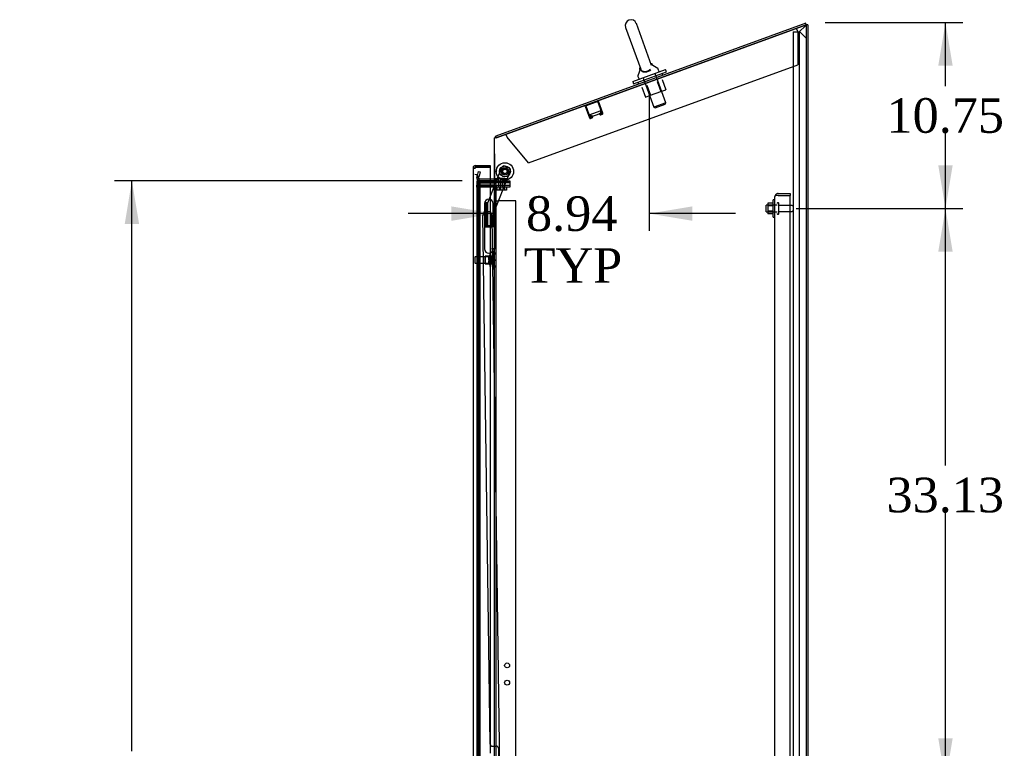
# Model space of a CAD drawing. Header units: inches. Extents: x 2 to 538, y -2 to 358.
# Tile 15 of 20: x 220 to 277, y 180 to 222. Entities that reach past the tile are written whole.
import ezdxf
from ezdxf.enums import TextEntityAlignment as Align
from ezdxf.lldxf.tags import DXFTag

# ---------------------------------------------------------------- set-up
doc = ezdxf.new("R2010")
doc.units = ezdxf.units.IN
doc.header["$MEASUREMENT"] = 0
for name, color, linetype in [('COM43135', 7, 'Continuous'), ('COM70220', 7, 'Continuous'), ('COM70830-5', 7, 'Continuous'), ('COM70839-4', 7, 'Continuous'), ('COM70874-5', 7, 'Continuous'), ('COM70899', 7, 'Continuous'), ('COM70900-9', 7, 'Continuous'), ('COM70904', 7, 'Continuous'), ('COM71013-2', 7, 'Continuous'), ('COM71014-2', 7, 'Continuous'), ('COM71015-2', 7, 'Continuous'), ('COM71017-2', 7, 'Continuous'), ('COM71018-2', 7, 'Continuous'), ('COM71023-1', 7, 'Continuous'), ('COM71143-1', 7, 'Continuous'), ('Default', 7, 'Continuous'), ('GSK87431', 7, 'Continuous'), ('HNG14568', 7, 'Continuous'), ('HNG14568B', 7, 'Continuous'), ('HNG14568MH', 7, 'Continuous'), ('NTS166105', 7, 'Continuous'), ('NTS16692', 7, 'Continuous'), ('NTS16697', 7, 'Continuous'), ('NTS18147', 7, 'Continuous'), ('NTS86070', 7, 'Continuous'), ('ROL87452', 7, 'Continuous'), ('RVT17786', 7, 'Continuous'), ('SCC87672', 7, 'Continuous'), ('SCS87245', 7, 'Continuous'), ('STD26089', 7, 'Continuous'), ('STD26122', 7, 'Continuous'), ('WAF25059', 7, 'Continuous'), ('WAF25376', 7, 'Continuous'), ('WAF87246', 7, 'Continuous'), ('WAM254785', 7, 'Continuous'), ('WAM30038', 7, 'Continuous')]:
    doc.layers.add(name, color=color, linetype=linetype)
doc.styles.add('SEACAD_Times_New_Roman', font='times.ttf')
tags = doc.linetypes.add('HIDDEN2', pattern=[0.1875, 0.125, -0.0625]).pattern_tags.tags
tags[6:7] = [DXFTag(74, 4), DXFTag(75, 0), DXFTag(340, '0'), DXFTag(46, 0.0), DXFTag(50, 0.0), DXFTag(44, 0.0), DXFTag(45, 0.0)]
tags[4:5] = [DXFTag(74, 4), DXFTag(75, 0), DXFTag(340, '0'), DXFTag(46, 0.0), DXFTag(50, 0.0), DXFTag(44, 0.0), DXFTag(45, 0.0)]
doc.dimstyles.new('HAMMOND_(STH_-_540x360)', dxfattribs={"dimtxt": 2, "dimasz": 2.5, "dimexe": 1, "dimexo": 1, "dimgap": 0.5, "dimtad": 0, "dimtih": 1, "dimtoh": 1, "dimzin": 0, "dimdsep": 46, "dimtxsty": 'SEACAD_Times_New_Roman', "dimblk1": '_SE_FILLED', "dimblk2": '_SE_FILLED', "dimsah": 1, "dimcen": 1, "dimadec": 0, "dimazin": 0, "dimtfac": 0.8, "dimtofl": 0, "dimtmove": 0, "dimatfit": 3, "dimfxl": 1, "dimtolj": 1, "dimtzin": 0, "dimarcsym": 0})

# ---------------------------------------------------------------- blocks, each defined once
blk = doc.blocks.new('SE2')
at = {"layer": 'COM43135', "color": 7, "linetype": 'HIDDEN2'}
for p, q in [((264.008, 144.466), (264.008, 212.096)), ((264.008, 212.096), (264.008, 212.096)), ((264.008, 212.096), (264.008, 212.096)), ((264.008, 212.096), (264.008, 212.096)), ((264.11, 212.156), (264.043, 212.205)), ((264.193, 212.156), (264.043, 212.156)), ((264.193, 212.156), (264.11, 212.156)), ((264.193, 212.281), (264.883, 212.281)), ((264.193, 212.156), (264.883, 212.156)), ((264.193, 212.156), (264.193, 212.156)), ((264.193, 212.156), (264.883, 212.156)), ((264.883, 212.281), (264.883, 212.156)), ((264.883, 144.406), (264.883, 212.156))]:
    blk.add_line(p, q, dxfattribs=at)
for start, end in [(143.806, 179.8792), (179.9411, 180), (90, 143.806)]:
    blk.add_arc((264.193, 212.096), 0.185, start, end, dxfattribs=at)
blk.add_open_spline([(264.043, 212.156), (264.032, 212.146), (264.023, 212.136), (264.014, 212.121), (264.012, 212.116), (264.008, 212.106), (264.008, 212.101), (264.008, 212.096)], degree=3, knots=[0, 0, 0, 0, 0.5, 0.5, 0.75, 0.75, 1, 1, 1, 1], dxfattribs=at)
at = {"layer": 'COM70220', "color": 7, "linetype": 'HIDDEN2'}
for p, q in [((246.884, 212.876), (246.884, 213.126)), ((246.884, 143.774), (246.884, 212.876))]:
    blk.add_line(p, q, dxfattribs=at)
blk.add_arc((246.634, 213.126), 0.25, 0, 90, dxfattribs=at)
at = {"layer": 'COM70830-5', "color": 7, "linetype": 'HIDDEN2'}
for p, q in [((253.035, 217.323), (253.284, 216.64)), ((253.073, 217.337), (253.322, 216.654)), ((253.758, 217.59), (253.075, 217.341)), ((254.01, 216.905), (253.762, 217.588)), ((254.048, 216.918), (253.799, 217.602)), ((253.325, 216.652), (253.421, 216.687)), ((253.339, 216.615), (253.435, 216.649)), ((253.443, 216.753), (253.406, 216.739)), ((253.423, 216.691), (253.406, 216.739)), ((253.461, 216.705), (253.443, 216.753)), ((253.854, 216.902), (253.891, 216.916)), ((253.854, 216.902), (253.871, 216.854)), ((253.891, 216.916), (253.909, 216.868)), ((253.913, 216.866), (254.009, 216.901)), ((253.926, 216.828), (254.022, 216.863))]:
    blk.add_line(p, q, dxfattribs=at)
for centre, radius, start, end in [((253.759, 217.587), 0.043, 20, 110), ((253.076, 217.338), 0.043, 110, 200), ((253.076, 217.338), 0.003, 110, 200), ((253.759, 217.587), 0.003, 20, 110), ((253.324, 216.655), 0.043, 200, 290), ((253.324, 216.655), 0.003, 200, 290), ((253.42, 216.69), 0.003, 290, 20), ((253.42, 216.69), 0.043, 290, 20), ((253.912, 216.869), 0.043, 200, 290), ((253.912, 216.869), 0.003, 200, 290), ((254.008, 216.904), 0.003, 290, 20), ((254.008, 216.904), 0.043, 290, 20)]:
    blk.add_arc(centre, radius, start, end, dxfattribs=at)
at = {"layer": 'COM70839-4', "color": 7, "linetype": 'HIDDEN2'}
for p, q in [((247.117, 211.041), (248.21, 213.787)), ((247.117, 211.04), (248.21, 213.786)), ((248.372, 213.857), (248.633, 213.753)), ((248.372, 213.856), (248.633, 213.752)), ((247.64, 210.919), (248.703, 213.59)), ((247.64, 210.918), (248.703, 213.589)), ((247.539, 180.444), (247.108, 210.993)), ((247.539, 180.443), (247.108, 210.992)), ((248.089, 179.077), (247.64, 210.919)), ((248.089, 179.076), (247.64, 210.918)), ((247.666, 180.321), (247.877, 180.324)), ((247.666, 180.32), (247.877, 180.323)), ((248.004, 180.201), (248.018, 179.188))]:
    blk.add_line(p, q, dxfattribs=at)
blk.add_circle((248.385, 213.549), 0.129, dxfattribs=at)
for centre, start, end in [((248.326, 213.741), 68.2962, 158.2962), ((248.587, 213.637), 338.2962, 68.2962), ((247.233, 210.994), 158.2962, 180.8082), ((247.233, 210.993), 158.2962, 180.8082), ((247.664, 180.446), 180.8082, 270.8082), ((247.664, 180.445), 180.8082, 270.8082), ((247.879, 180.199), 0.8082, 90.8082), ((247.879, 180.198), 0.8082, 90.8082)]:
    blk.add_arc(centre, 0.125, start, end, dxfattribs=at)
at = {"layer": 'COM70874-5', "color": 7, "linetype": 'HIDDEN2'}
for p, q in [((247.884, 211.857), (248.027, 211.857)), ((247.884, 177.252), (247.884, 211.857)), ((249.009, 211.857), (248.027, 211.857)), ((249.009, 144.794), (249.009, 211.857))]:
    blk.add_line(p, q, dxfattribs=at)
for centre in [(248.509, 184.991), (248.509, 183.991)]:
    blk.add_circle(centre, 0.141, dxfattribs=at)
at = {"layer": 'COM70899', "color": 7, "linetype": 'HIDDEN2'}
for p, q in [((246.759, 213.013), (246.902, 213.013)), ((246.759, 213.013), (246.759, 212.888)), ((246.759, 212.888), (247.908, 212.888)), ((247.742, 213.013), (247.908, 213.013)), ((247.908, 213.013), (248.658, 213.013)), ((248.658, 212.888), (247.908, 212.888)), ((248.658, 213.013), (248.658, 212.888))]:
    blk.add_line(p, q, dxfattribs=at)
at = {"layer": 'COM70900-9', "color": 7, "linetype": 'HIDDEN2'}
for p, q in [((265.07, 221.626), (265.213, 221.626)), ((265.07, 221.626), (265.07, 141.563)), ((265.213, 221.626), (265.445, 221.626)), ((265.82, 221.251), (265.445, 221.626))]:
    blk.add_line(p, q, dxfattribs=at)
at = {"layer": 'COM70904', "color": 7, "linetype": 'HIDDEN2'}
for p, q in [((246.759, 212.638), (246.759, 212.763)), ((247.908, 212.763), (246.759, 212.763)), ((247.908, 212.638), (246.759, 212.638)), ((247.908, 212.763), (248.658, 212.763)), ((248.658, 212.638), (247.908, 212.638)), ((248.658, 212.763), (248.658, 212.638))]:
    blk.add_line(p, q, dxfattribs=at)
at = {"layer": 'COM71013-2', "color": 7, "linetype": 'Continuous'}
for p, q in [((265.788, 222.112), (247.85, 215.583)), ((265.82, 222.023), (265.788, 222.112)), ((265.82, 222.023), (265.82, 222.022)), ((247.879, 215.503), (247.85, 215.583)), ((247.742, 213.108), (247.539, 213.108)), ((247.742, 213.013), (247.539, 213.013))]:
    blk.add_line(p, q, dxfattribs=at)
at = {"layer": 'COM71013-2', "color": 7, "linetype": 'HIDDEN2'}
for p, q in [((265.82, 222.022), (247.882, 215.494)), ((247.882, 215.494), (247.879, 215.503)), ((246.764, 213.193), (246.795, 213.307)), ((246.795, 213.307), (246.859, 213.548)), ((246.856, 213.168), (246.886, 213.282)), ((246.859, 213.548), (246.951, 213.524)), ((246.951, 213.524), (246.886, 213.282)), ((247.539, 213.108), (246.902, 213.108)), ((247.539, 213.013), (246.902, 213.013))]:
    blk.add_line(p, q, dxfattribs=at)
for centre, radius, start, end in [((247.933, 215.461), 0.143, 167.4266, 180), ((247.933, 215.461), 0.048, 110, 180), ((246.902, 213.156), 0.143, 165, 270), ((246.902, 213.156), 0.048, 165, 270), ((247.742, 213.156), 0.143, 289.6129, 0)]:
    blk.add_arc(centre, radius, start, end, dxfattribs=at)
at = {"layer": 'COM71013-2', "color": 7, "linetype": 'Continuous'}
for centre, radius, start, end in [((247.933, 215.461), 0.143, 124.581, 167.4266), ((247.742, 213.156), 0.048, 270, 0), ((247.742, 213.156), 0.143, 270, 289.6129)]:
    blk.add_arc(centre, radius, start, end, dxfattribs=at)
at = {"layer": 'COM71014-2', "color": 7, "linetype": 'HIDDEN2'}
blk.add_line((246.76, 213.013), (246.76, 213.01), dxfattribs=at)
at = {"layer": 'COM71015-2', "color": 7, "linetype": 'Continuous'}
for p, q in [((247.933, 215.513), (265.82, 222.023)), ((265.82, 222.023), (265.82, 141.531)), ((247.79, 143.103), (247.79, 215.492)), ((247.832, 215.492), (247.79, 215.492)), ((247.539, 213.01), (247.742, 213.01)), ((247.79, 213.01), (247.742, 213.01))]:
    blk.add_line(p, q, dxfattribs=at)
at = {"layer": 'COM71015-2', "color": 7, "linetype": 'HIDDEN2'}
for p, q in [((246.76, 213.01), (246.765, 213.01)), ((246.76, 213.01), (246.76, 143.103)), ((246.765, 213.01), (246.86, 213.01)), ((246.86, 213.01), (246.952, 213.01)), ((246.86, 143.353), (246.86, 213.01)), ((246.952, 213.01), (247.539, 213.01)), ((246.952, 143.353), (246.952, 213.01))]:
    blk.add_line(p, q, dxfattribs=at)
at = {"layer": 'COM71015-2', "color": 7, "linetype": 'Continuous'}
blk.add_arc((248.2, 213.966), 1.57, 99.8033, 103.5725, dxfattribs=at)
at = {"layer": 'COM71017-2', "color": 7, "linetype": 'HIDDEN2'}
for p, q in [((265.772, 221.975), (265.415, 221.618)), ((265.415, 221.618), (265.415, 141.936)), ((265.82, 222.023), (265.772, 221.975))]:
    blk.add_line(p, q, dxfattribs=at)
at = {"layer": 'COM71017-2', "color": 7, "linetype": 'Continuous'}
for q in [(265.82, 222.023), (265.915, 141.531)]:
    blk.add_line((265.915, 222.023), q, dxfattribs=at)
at = {"layer": 'COM71018-2', "color": 7, "linetype": 'HIDDEN2'}
for p, q in [((265.325, 221.645), (265.262, 221.819)), ((265.325, 221.645), (265.325, 219.714)), ((249.746, 214.044), (265.325, 219.714)), ((248.504, 215.523), (248.441, 215.697)), ((249.746, 214.044), (248.504, 215.523))]:
    blk.add_line(p, q, dxfattribs=at)
at = {"layer": 'COM71023-1', "color": 7, "linetype": 'HIDDEN2'}
for p, q in [((246.76, 212.638), (246.76, 144.013)), ((247.884, 144.013), (247.884, 212.638))]:
    blk.add_line(p, q, dxfattribs=at)
at = {"layer": 'COM71143-1', "color": 7, "linetype": 'Continuous'}
for p, q in [((246.539, 213.75), (246.539, 142.901)), ((246.539, 213.75), (246.539, 213.75)), ((246.539, 213.75), (246.609, 213.75)), ((246.539, 213.75), (246.609, 213.75)), ((246.609, 213.75), (246.634, 213.75)), ((246.609, 213.75), (246.634, 213.75)), ((246.634, 213.75), (246.634, 213.75)), ((246.682, 213.824), (246.682, 213.893)), ((246.682, 213.893), (246.706, 213.893)), ((246.682, 213.798), (246.682, 213.824)), ((246.682, 213.798), (246.706, 213.798)), ((246.706, 213.893), (247.539, 213.893)), ((246.706, 213.798), (246.706, 213.893)), ((246.706, 213.798), (247.539, 213.798)), ((247.539, 213.798), (246.706, 213.798)), ((247.539, 213.893), (247.539, 213.798)), ((247.539, 213.798), (247.539, 211.929)), ((247.539, 208.831), (247.539, 179.914))]:
    blk.add_line(p, q, dxfattribs=at)
at = {"layer": 'COM71143-1', "color": 7, "linetype": 'HIDDEN2'}
for p, q in [((247.539, 211.929), (247.539, 208.831)), ((247.209, 211.729), (247.209, 210.379)), ((247.404, 211.729), (247.209, 211.729)), ((247.404, 210.379), (247.404, 211.729)), ((247.209, 210.379), (247.404, 210.379))]:
    blk.add_line(p, q, dxfattribs=at)
at = {"layer": 'COM71143-1', "color": 7, "linetype": 'Continuous'}
for centre, radius, start, end in [((246.682, 213.75), 0.143, 90, 180), ((246.682, 213.75), 0.048, 90, 180), ((246.625, 213.808), 0.0815, 314.8717, 353.2273)]:
    blk.add_arc(centre, radius, start, end, dxfattribs=at)
for points, knots in [([(246.539, 213.75), (246.539, 213.746), (246.54, 213.742), (246.543, 213.736), (246.546, 213.734), (246.553, 213.73), (246.558, 213.729), (246.568, 213.727), (246.574, 213.726), (246.588, 213.726), (246.595, 213.727), (246.611, 213.729), (246.62, 213.73), (246.637, 213.734), (246.646, 213.736), (246.664, 213.742), (246.673, 213.746), (246.682, 213.75)], [0, 0, 0, 0, 0.125, 0.125, 0.25, 0.25, 0.375, 0.375, 0.5, 0.5, 0.625, 0.625, 0.75, 0.75, 0.875, 0.875, 1, 1, 1, 1]), ([(246.634, 213.75), (246.634, 213.747), (246.634, 213.744), (246.635, 213.739), (246.636, 213.736), (246.636, 213.734)], [0, 0, 0, 0, 0.125, 0.125, 0.2349364, 0.2349364, 0.2349364, 0.2349364])]:
    blk.add_open_spline(points, degree=3, knots=knots, dxfattribs=at)
at = {"layer": 'GSK87431', "color": 7, "linetype": 'HIDDEN2'}
for p, q in [((246.759, 212.919), (247.908, 212.919)), ((246.759, 212.919), (246.759, 212.732)), ((246.759, 212.732), (247.908, 212.732)), ((247.908, 212.919), (248.658, 212.919)), ((248.658, 212.732), (247.908, 212.732)), ((248.658, 212.919), (248.658, 212.732))]:
    blk.add_line(p, q, dxfattribs=at)
at = {"layer": 'HNG14568', "color": 7, "linetype": 'Continuous'}
for p, q in [((247.2, 211.692), (247.2, 210.419)), ((247.705, 210.419), (247.705, 211.692))]:
    blk.add_line(p, q, dxfattribs=at)
at = {"layer": 'HNG14568', "color": 7, "linetype": 'HIDDEN2'}
for p, q in [((247.279, 211.689), (247.279, 210.419)), ((247.334, 211.689), (247.334, 210.419)), ((247.575, 211.689), (247.575, 211.689))]:
    blk.add_line(p, q, dxfattribs=at)
at = {"layer": 'HNG14568', "color": 7, "linetype": 'Continuous'}
blk.add_arc((247.452, 211.692), 0.252, 0, 180, dxfattribs=at)
at = {"layer": 'HNG14568B', "color": 7, "linetype": 'Continuous'}
for p, q in [((247.199, 210.419), (247.705, 210.419)), ((247.199, 210.419), (247.199, 210.34)), ((247.199, 210.34), (247.62, 210.34)), ((247.705, 210.34), (247.705, 210.419))]:
    blk.add_line(p, q, dxfattribs=at)
at = {"layer": 'HNG14568MH', "color": 7, "linetype": 'HIDDEN2'}
for p, q in [((247.296, 211.059), (247.296, 210.34)), ((247.609, 210.34), (247.609, 211.059)), ((247.825, 210.34), (247.79, 210.34)), ((247.825, 209.07), (247.825, 210.34)), ((247.825, 209.07), (247.79, 209.07))]:
    blk.add_line(p, q, dxfattribs=at)
at = {"layer": 'HNG14568MH', "color": 7, "linetype": 'Continuous'}
for p, q in [((247.2, 210.34), (247.2, 209.068)), ((247.79, 210.34), (247.62, 210.34)), ((247.79, 209.07), (247.607, 209.07)), ((247.705, 209.068), (247.705, 209.07))]:
    blk.add_line(p, q, dxfattribs=at)
at = {"layer": 'HNG14568MH', "color": 7, "linetype": 'HIDDEN2'}
for start, end in [(90, 180), (0, 90)]:
    blk.add_arc((247.452, 211.059), 0.157, start, end, dxfattribs=at)
at = {"layer": 'HNG14568MH', "color": 7, "linetype": 'Continuous'}
blk.add_arc((247.452, 209.068), 0.253, 180, 0, dxfattribs=at)
at = {"layer": 'NTS166105', "color": 7, "linetype": 'HIDDEN2'}
for p, q in [((263.592, 211.722), (263.592, 211.56)), ((263.912, 211.722), (263.592, 211.722)), ((263.592, 211.56), (263.592, 211.251)), ((263.912, 211.56), (263.592, 211.56)), ((263.592, 211.251), (263.592, 211.09)), ((263.912, 211.251), (263.592, 211.251)), ((263.912, 211.09), (263.592, 211.09))]:
    blk.add_line(p, q, dxfattribs=at)
at = {"layer": 'NTS16692', "color": 7, "linetype": 'HIDDEN2'}
for p, q in [((257.481, 218.854), (257.693, 218.272)), ((256.307, 218.427), (256.519, 217.844)), ((256.598, 218.533), (256.81, 217.95)), ((257.19, 218.748), (257.402, 218.166)), ((257.402, 218.166), (257.693, 218.272)), ((256.519, 217.844), (256.81, 217.95)), ((256.81, 217.95), (257.402, 218.166))]:
    blk.add_line(p, q, dxfattribs=at)
at = {"layer": 'NTS16697', "color": 7, "linetype": 'HIDDEN2'}
for p, q in [((253.89, 217.051), (253.905, 217.057)), ((253.905, 217.057), (253.955, 216.918)), ((253.319, 216.844), (253.89, 217.051)), ((253.319, 216.844), (253.37, 216.705)), ((253.334, 216.849), (253.384, 216.71)), ((253.37, 216.705), (253.398, 216.715)), ((253.391, 216.734), (253.406, 216.739)), ((253.398, 216.715), (253.391, 216.734)), ((253.398, 216.715), (253.412, 216.72)), ((253.443, 216.753), (253.466, 216.761)), ((253.466, 216.761), (253.481, 216.766)), ((253.466, 216.761), (253.473, 216.742)), ((253.473, 216.742), (253.837, 216.875)), ((253.488, 216.747), (253.481, 216.766)), ((253.831, 216.894), (253.854, 216.902)), ((253.831, 216.894), (253.837, 216.875)), ((253.837, 216.875), (253.852, 216.88)), ((253.852, 216.88), (253.845, 216.899)), ((253.89, 217.051), (253.941, 216.912)), ((253.891, 216.916), (253.906, 216.921)), ((253.906, 216.921), (253.92, 216.926)), ((253.913, 216.902), (253.906, 216.921)), ((253.913, 216.902), (253.941, 216.912)), ((253.92, 216.926), (253.927, 216.907)), ((253.941, 216.912), (253.955, 216.918))]:
    blk.add_line(p, q, dxfattribs=at)
at = {"layer": 'NTS18147', "color": 7, "linetype": 'HIDDEN2'}
for p, q in [((247.238, 208.203), (247.238, 208.643)), ((247.675, 208.643), (247.238, 208.643)), ((247.238, 208.643), (247.238, 208.203)), ((247.238, 208.643), (247.238, 208.643)), ((247.675, 208.919), (247.675, 208.923)), ((247.738, 208.923), (247.675, 208.923)), ((247.675, 208.919), (247.675, 208.923)), ((247.675, 208.923), (247.675, 208.923)), ((247.675, 208.919), (247.675, 208.73)), ((247.675, 208.919), (247.738, 208.919)), ((247.675, 208.919), (247.675, 208.73)), ((247.675, 208.919), (247.675, 208.919)), ((247.675, 208.73), (247.675, 208.612)), ((247.738, 208.73), (247.675, 208.73)), ((247.675, 208.73), (247.675, 208.612)), ((247.675, 208.73), (247.675, 208.73)), ((247.675, 208.612), (247.675, 208.235)), ((247.675, 208.612), (247.738, 208.612)), ((247.675, 208.612), (247.675, 208.235)), ((247.675, 208.612), (247.675, 208.612)), ((247.738, 208.919), (247.738, 208.923)), ((247.738, 208.919), (247.738, 208.923)), ((247.738, 208.612), (247.738, 208.73)), ((247.738, 208.612), (247.738, 208.73)), ((247.8, 208.77), (247.8, 208.824)), ((247.8, 208.77), (247.8, 208.824)), ((247.238, 208.203), (247.675, 208.203)), ((247.238, 208.203), (247.238, 208.203)), ((247.675, 208.235), (247.675, 208.117)), ((247.738, 208.235), (247.675, 208.235)), ((247.675, 208.235), (247.675, 208.117)), ((247.675, 208.235), (247.675, 208.235)), ((247.675, 208.117), (247.675, 207.928)), ((247.675, 208.117), (247.738, 208.117)), ((247.675, 208.117), (247.675, 207.928)), ((247.675, 208.117), (247.675, 208.117)), ((247.738, 208.117), (247.738, 208.235)), ((247.738, 208.117), (247.738, 208.235)), ((247.8, 208.022), (247.8, 208.077)), ((247.8, 208.022), (247.8, 208.077)), ((247.675, 207.928), (247.675, 207.923)), ((247.738, 207.928), (247.675, 207.928)), ((247.675, 207.928), (247.675, 207.923)), ((247.675, 207.928), (247.675, 207.928)), ((247.675, 207.923), (247.738, 207.923)), ((247.675, 207.923), (247.675, 207.923)), ((247.738, 207.928), (247.738, 207.923)), ((247.738, 207.928), (247.738, 207.923))]:
    blk.add_line(p, q, dxfattribs=at)
blk.add_arc((247.482, 208.423), 0.318, 323.6338, 36.3662, dxfattribs=at)
blk.add_arc((247.482, 208.423), 0.318, 323.6338, 36.3662, dxfattribs=at)
for centre, start_param, end_param in [((247.482, 208.824), 2.506883, 3.776302), ((247.482, 208.824), 2.506883, 3.141593), ((247.482, 208.77), 2.506883, 3.141593), ((247.482, 208.77), 2.506883, 3.141593), ((247.482, 208.077), 3.141593, 3.776302), ((247.482, 208.022), 2.506883, 3.776302), ((247.482, 208.022), 2.941796, 3.776302), ((247.482, 208.022), -3.776302, -3.542091)]:
    blk.add_ellipse(centre, major_axis=(-0.318, 0), ratio=0.5, start_param=start_param, end_param=end_param, dxfattribs=at)
at = {"layer": 'NTS86070', "color": 7, "linetype": 'HIDDEN2'}
for p, q in [((248.384, 213.113), (247.884, 213.113)), ((247.884, 213.013), (247.884, 213.113)), ((248.009, 213.013), (248.009, 213.113)), ((248.509, 213.113), (248.384, 213.113)), ((248.384, 213.013), (248.384, 213.113)), ((248.509, 213.013), (248.509, 213.113)), ((247.988, 213.013), (247.988, 212.983)), ((248.271, 212.973), (247.998, 212.973)), ((248.113, 213.013), (248.113, 212.983)), ((248.396, 212.973), (248.271, 212.973)), ((248.281, 212.983), (248.281, 213.013)), ((248.406, 212.983), (248.406, 213.013))]:
    blk.add_line(p, q, dxfattribs=at)
for centre, start, end in [((247.998, 212.983), 180, 270), ((248.123, 212.983), 180, 270), ((248.271, 212.983), 270, 0), ((248.396, 212.983), 270, 0)]:
    blk.add_arc(centre, 0.01, start, end, dxfattribs=at)
at = {"layer": 'ROL87452', "color": 7, "linetype": 'HIDDEN2'}
for centre, radius in [((248.385, 213.549), 0.5), ((248.385, 213.548), 0.206)]:
    blk.add_circle(centre, radius, dxfattribs=at)
for start, end in [(169.6901, 183.0708), (267.9929, 288.1723)]:
    blk.add_arc((248.385, 213.548), 0.5, start, end, dxfattribs=at)
at = {"layer": 'RVT17786', "color": 7, "linetype": 'HIDDEN2'}
for centre, radius in [((248.385, 213.549), 0.217), ((248.385, 213.548), 0.217), ((248.385, 213.549), 0.125)]:
    blk.add_circle(centre, radius, dxfattribs=at)
at = {"layer": 'SCC87672', "color": 7, "linetype": 'HIDDEN2'}
for p, q in [((248.257, 213.138), (248.011, 213.138)), ((248.011, 213.138), (248.011, 212.638)), ((248.136, 213.138), (248.136, 212.638)), ((248.257, 212.638), (248.257, 213.138)), ((248.382, 213.138), (248.257, 213.138)), ((248.382, 212.638), (248.382, 213.138)), ((247.918, 212.638), (247.918, 212.464)), ((248.043, 212.638), (248.043, 212.464)), ((248.134, 212.638), (248.134, 212.464)), ((248.259, 212.638), (248.259, 212.464)), ((248.35, 212.638), (248.35, 212.464)), ((248.475, 212.638), (248.475, 212.464)), ((248.134, 212.464), (247.918, 212.464)), ((248.35, 212.464), (248.134, 212.464)), ((248.475, 212.464), (248.35, 212.464))]:
    blk.add_line(p, q, dxfattribs=at)
at = {"layer": 'SCS87245', "color": 7, "linetype": 'Continuous'}
for p, q in [((255.364, 221.875), (256.244, 219.457)), ((256.867, 219.682), (255.987, 222.102)), ((256.23, 219.495), (256.083, 219.082)), ((257.231, 219.501), (256.853, 219.722)), ((257.298, 219.357), (257.258, 219.469)), ((256.083, 219.042), (256.124, 218.93))]:
    blk.add_line(p, q, dxfattribs=at)
at = {"layer": 'SCS87245', "color": 7, "linetype": 'HIDDEN2'}
for p, q in [((256.385, 218.961), (257.006, 217.255)), ((257.699, 217.507), (257.078, 219.213)), ((257.699, 217.507), (257.006, 217.255)), ((257.006, 217.255), (257.083, 217.219)), ((257.083, 217.219), (257.663, 217.431)), ((257.663, 217.431), (257.699, 217.507))]:
    blk.add_line(p, q, dxfattribs=at)
at = {"layer": 'SCS87245', "color": 7, "linetype": 'Continuous'}
for centre, radius, start, end in [((255.675, 221.989), 0.331, 20, 200), ((257.201, 219.449), 0.06, 20, 59.6786), ((257.242, 219.337), 0.06, 290, 20), ((256.139, 219.062), 0.06, 160.3214, 200), ((256.18, 218.95), 0.06, 200, 290)]:
    blk.add_arc(centre, radius, start, end, dxfattribs=at)
for points, knots in [([(256.227, 219.523), (256.226, 219.525), (256.224, 219.528), (256.217, 219.533), (256.207, 219.537), (256.196, 219.536), (256.187, 219.532), (256.18, 219.527), (256.176, 219.521), (256.174, 219.515), (256.173, 219.511), (256.172, 219.507), (256.172, 219.505), (256.173, 219.504), (256.173, 219.504), (256.173, 219.504), (256.173, 219.503), (256.173, 219.503), (256.173, 219.502), (256.174, 219.493), (256.179, 219.466), (256.187, 219.439), (256.195, 219.419), (256.199, 219.412)], [0, 0, 0, 0, 0.0019397, 0.0069366, 0.0121271, 0.0175422, 0.0227025, 0.026837, 0.0303201, 0.0332406, 0.0355925, 0.0373365, 0.0384277, 0.0387392, 0.038946, 0.0391756, 0.0395579, 0.0404566, 0.0441047, 0.0726658, 0.1030975, 0.1404395, 0.161885, 0.161885, 0.161885, 0.161885]), ([(256.829, 219.428), (256.791, 219.386), (256.735, 219.347), (256.603, 219.293), (256.532, 219.281), (256.442, 219.284), (256.414, 219.288), (256.366, 219.302), (256.345, 219.312), (256.29, 219.347), (256.266, 219.378), (256.244, 219.428), (256.239, 219.445), (256.232, 219.476), (256.231, 219.49), (256.231, 219.496), (256.231, 219.496), (256.231, 219.496)], [0, 0, 0, 0, 0.0625, 0.0625, 0.125, 0.125, 0.15625, 0.15625, 0.1875, 0.1875, 0.25, 0.25, 0.28125, 0.28125, 0.3125, 0.3125, 0.3191669, 0.3191669, 0.3191669, 0.3191669]), ([(256.244, 219.458), (256.246, 219.454), (256.247, 219.449), (256.262, 219.416), (256.283, 219.387), (256.35, 219.344), (256.394, 219.329), (256.509, 219.324), (256.578, 219.335), (256.71, 219.387), (256.767, 219.424), (256.806, 219.464)], [0.7403721, 0.7403721, 0.7403721, 0.7403721, 0.75, 0.75, 0.8125, 0.8125, 0.875, 0.875, 0.9375, 0.9375, 1, 1, 1, 1]), ([(256.931, 219.677), (256.927, 219.693), (256.917, 219.721), (256.903, 219.748), (256.895, 219.761), (256.893, 219.764), (256.892, 219.765), (256.892, 219.765), (256.892, 219.766), (256.891, 219.767), (256.888, 219.77), (256.884, 219.774), (256.876, 219.778), (256.865, 219.779), (256.855, 219.776), (256.846, 219.77), (256.841, 219.764), (256.84, 219.76), (256.839, 219.759)], [0.8297226, 0.8297226, 0.8297226, 0.8297226, 0.8743787, 0.9129739, 0.9337926, 0.9485082, 0.9523785, 0.9530959, 0.9536234, 0.9541834, 0.955604, 0.9588977, 0.9635467, 0.9685827, 0.973858, 0.9792714, 0.9841929, 0.9857501, 0.9857501, 0.9857501, 0.9857501])]:
    blk.add_open_spline(points, degree=3, knots=knots, dxfattribs=at)
at = {"layer": 'STD26089', "color": 7, "linetype": 'HIDDEN2'}
for p, q in [((263.508, 211.218), (263.508, 211.593)), ((264.133, 211.593), (263.508, 211.593)), ((264.203, 211.731), (264.163, 211.731)), ((264.233, 211.111), (264.233, 211.701)), ((265.01, 211.572), (264.233, 211.572)), ((263.508, 211.218), (264.133, 211.218)), ((264.163, 211.081), (264.203, 211.081)), ((264.233, 211.24), (265.01, 211.24))]:
    blk.add_line(p, q, dxfattribs=at)
for centre, radius, start, end in [((264.163, 211.701), 0.03, 90, 180), ((264.203, 211.701), 0.03, 0, 90), ((265.01, 211.512), 0.06, 0, 90), ((264.163, 211.111), 0.03, 180, 270), ((264.203, 211.111), 0.03, 270, 0), ((265.01, 211.3), 0.06, 270, 0)]:
    blk.add_arc(centre, radius, start, end, dxfattribs=at)
at = {"layer": 'STD26122', "color": 7, "linetype": 'HIDDEN2'}
for p, q in [((246.669, 208.608), (246.634, 208.573)), ((246.669, 208.238), (246.669, 208.608)), ((247.634, 208.608), (246.669, 208.608)), ((247.634, 208.238), (247.634, 208.608)), ((246.634, 208.273), (246.669, 208.238)), ((246.669, 208.238), (247.634, 208.238))]:
    blk.add_line(p, q, dxfattribs=at)
at = {"layer": 'WAF25059', "color": 7, "linetype": 'HIDDEN2'}
for p, q in [((263.912, 210.906), (263.912, 211.906)), ((264.008, 211.906), (263.912, 211.906)), ((263.912, 210.906), (264.008, 210.906))]:
    blk.add_line(p, q, dxfattribs=at)
at = {"layer": 'WAF25376', "color": 7, "linetype": 'HIDDEN2'}
for centre, radius in [((248.385, 213.549), 0.315), ((248.385, 213.548), 0.315), ((248.385, 213.549), 0.14)]:
    blk.add_circle(centre, radius, dxfattribs=at)
for start, end in [(230.2714, 280.9353), (343.0688, 0), (0, 1.9398)]:
    blk.add_arc((248.385, 213.548), 0.14, start, end, dxfattribs=at)
at = {"layer": 'WAF87246', "color": 7, "linetype": 'Continuous'}
for p, q in [((255.781, 218.741), (257.683, 219.433)), ((257.727, 219.311), (257.683, 219.433)), ((255.825, 218.619), (257.727, 219.311)), ((255.781, 218.741), (255.825, 218.619))]:
    blk.add_line(p, q, dxfattribs=at)
at = {"layer": 'WAM254785', "color": 7, "linetype": 'Continuous'}
for p, q in [((257.524, 219.104), (257.481, 219.221)), ((256.071, 218.708), (256.114, 218.591))]:
    blk.add_line(p, q, dxfattribs=at)
at = {"layer": 'WAM30038', "color": 7, "linetype": 'HIDDEN2'}
for p, q in [((247.462, 208.597), (247.462, 208.652)), ((247.462, 208.597), (247.462, 208.652)), ((247.507, 208.625), (247.462, 208.597)), ((247.462, 208.572), (247.507, 208.601)), ((247.462, 208.597), (247.478, 208.584)), ((247.462, 208.597), (247.478, 208.584)), ((247.462, 208.441), (247.462, 208.572)), ((247.462, 208.441), (247.462, 208.572)), ((247.478, 208.584), (247.517, 208.609)), ((247.526, 208.798), (247.526, 208.048)), ((247.55, 208.798), (247.526, 208.798)), ((247.526, 208.048), (247.526, 208.798)), ((247.526, 208.798), (247.526, 208.798)), ((247.55, 208.798), (247.55, 208.048)), ((247.55, 208.048), (247.55, 208.798)), ((247.507, 208.441), (247.462, 208.441)), ((247.462, 208.274), (247.462, 208.406)), ((247.462, 208.406), (247.507, 208.406)), ((247.462, 208.274), (247.462, 208.406)), ((247.507, 208.246), (247.462, 208.274)), ((247.478, 208.262), (247.462, 208.25)), ((247.478, 208.262), (247.462, 208.25)), ((247.462, 208.195), (247.462, 208.25)), ((247.462, 208.25), (247.507, 208.221)), ((247.462, 208.195), (247.462, 208.25)), ((247.517, 208.238), (247.478, 208.262)), ((247.526, 208.048), (247.55, 208.048)), ((247.526, 208.048), (247.526, 208.048))]:
    blk.add_line(p, q, dxfattribs=at)
for centre, radius, start, end in [((246.942, 209.326), 0.85, 311.7058, 313.4493), ((247.508, 208.423), 0.0181, 1.7718, 93.073), ((247.508, 208.424), 0.0182, 267.1609, 357.9942), ((246.939, 207.518), 0.854, 46.5547, 48.2901)]:
    blk.add_arc(centre, radius, start, end, dxfattribs=at)
for points, knots in [([(247.462, 208.652), (247.475, 208.663), (247.488, 208.675), (247.501, 208.686), (247.503, 208.688), (247.505, 208.69), (247.507, 208.692)], [0, 0, 0, 0, 0.858552, 0.858552, 0.858552, 1, 1, 1, 1]), ([(247.521, 208.631), (247.52, 208.631), (247.52, 208.631), (247.516, 208.63), (247.512, 208.628), (247.507, 208.625)], [0.4389304, 0.4389304, 0.4389304, 0.4389304, 0.5, 0.5, 1, 1, 1, 1]), ([(247.507, 208.601), (247.51, 208.602), (247.512, 208.604), (247.516, 208.607), (247.518, 208.609), (247.521, 208.614), (247.523, 208.616), (247.526, 208.621), (247.526, 208.623), (247.526, 208.625)], [0, 0, 0, 0, 0.25, 0.25, 0.5, 0.5, 0.75, 0.75, 1, 1, 1, 1]), ([(247.507, 208.155), (247.505, 208.157), (247.503, 208.159), (247.501, 208.161), (247.488, 208.172), (247.475, 208.184), (247.462, 208.195)], [0, 0, 0, 0, 0.141448, 0.141448, 0.141448, 1, 1, 1, 1]), ([(247.526, 208.221), (247.526, 208.223), (247.526, 208.226), (247.523, 208.231), (247.521, 208.233), (247.516, 208.24), (247.512, 208.243), (247.507, 208.246)], [0, 0, 0, 0, 0.25, 0.25, 0.5, 0.5, 1, 1, 1, 1]), ([(247.507, 208.221), (247.51, 208.22), (247.512, 208.219), (247.516, 208.217), (247.518, 208.217), (247.52, 208.216), (247.52, 208.216), (247.521, 208.216)], [0, 0, 0, 0, 0.25, 0.25, 0.5, 0.5, 0.5626015, 0.5626015, 0.5626015, 0.5626015])]:
    blk.add_open_spline(points, degree=3, knots=knots, dxfattribs=at)
blk = doc.blocks.new('DMBLK182')
at = {"layer": 'Default', "linetype": 'Continuous', "transparency": 16777216}
for points in [[(274.291, 208.906), (273.874, 211.406), (273.457, 208.906)], [(274.291, 180.781), (273.457, 180.781), (273.874, 178.281)]]:
    blk.add_hatch(color=7, dxfattribs=at).paths.add_polyline_path(points)
at = {"layer": 'Default', "color": 7, "linetype": 'Continuous', "transparency": 16777216}
for p, q in [((265.233, 211.406), (274.874, 211.406)), ((273.874, 196.543), (273.874, 211.406)), ((273.874, 178.281), (273.874, 193.843)), ((265.233, 178.281), (274.874, 178.281))]:
    blk.add_line(p, q, dxfattribs=at)
at = {"layer": 'Default', "color": 7, "linetype": 'Continuous', "transparency": 16777216, "style": 'SEACAD_Times_New_Roman'}
blk.add_text('33.13', height=2, dxfattribs=at).set_placement((270.462, 195.843), align=Align.TOP_LEFT)
blk = doc.blocks.new('_SE_FILLED')
at = {"color": 0}
blk.add_line((0, 0), (-1, 0), dxfattribs=at)
blk.add_solid([(0, 0), (-1, -0.1665), (-1, 0.1665), (0, 0)], dxfattribs=at)
blk = doc.blocks.new('DMBLK183')
at = {"layer": 'Default', "linetype": 'Continuous', "transparency": 16777216}
for points in [[(274.291, 219.658), (273.874, 222.158), (273.457, 219.658)], [(274.291, 213.906), (273.457, 213.906), (273.874, 211.406)]]:
    blk.add_hatch(color=7, dxfattribs=at).paths.add_polyline_path(points)
at = {"layer": 'Default', "color": 7, "linetype": 'Continuous', "transparency": 16777216}
for p, q in [((266.915, 222.158), (274.874, 222.158)), ((273.874, 218.482), (273.874, 222.158)), ((273.874, 211.406), (273.874, 215.782)), ((265.233, 211.406), (274.874, 211.406))]:
    blk.add_line(p, q, dxfattribs=at)
at = {"layer": 'Default', "color": 7, "linetype": 'Continuous', "transparency": 16777216, "style": 'SEACAD_Times_New_Roman'}
blk.add_text('10.75', height=2, dxfattribs=at).set_placement((270.462, 217.782), align=Align.TOP_LEFT)
blk = doc.blocks.new('GDimGGroup')
at = {"layer": 'Default', "linetype": 'Continuous'}
for points in [[(245.29, 210.694), (247.79, 211.111), (245.29, 211.527)], [(259.232, 210.694), (259.232, 211.527), (256.732, 211.111)]]:
    blk.add_hatch(color=7, dxfattribs=at).paths.add_polyline_path(points)
at = {"layer": 'Default', "color": 7, "linetype": 'Continuous'}
for p, q in [((256.732, 218.087), (256.732, 210.111)), ((247.79, 214.561), (247.79, 210.111)), ((247.79, 211.111), (242.79, 211.111)), ((261.732, 211.111), (256.732, 211.111))]:
    blk.add_line(p, q, dxfattribs=at)
at = {"layer": 'Default', "color": 7, "linetype": 'Continuous', "style": 'SEACAD_Times_New_Roman'}
for s, p in [('8.94', (249.607, 212.111)), ('TYP', (249.464, 209.111))]:
    blk.add_text(s, height=2, dxfattribs=at).set_placement(p, align=Align.TOP_LEFT)
blk = doc.blocks.new('DMBLK192')
at = {"layer": 'Default', "linetype": 'Continuous', "transparency": 16777216}
for points in [[(226.385, 210.513), (227.218, 210.513), (226.801, 213.013)], [(226.385, 146.138), (226.801, 143.638), (227.218, 146.138)]]:
    blk.add_hatch(color=7, dxfattribs=at).paths.add_polyline_path(points)
at = {"layer": 'Default', "color": 7, "linetype": 'Continuous', "transparency": 16777216}
for p, q in [((245.902, 213.013), (225.801, 213.013)), ((226.801, 180.025), (226.801, 213.013)), ((226.801, 143.638), (226.801, 170.625)), ((245.902, 143.638), (225.801, 143.638))]:
    blk.add_line(p, q, dxfattribs=at)
at = {"layer": 'Default', "color": 7, "linetype": 'Continuous', "transparency": 16777216, "style": 'SEACAD_Times_New_Roman'}
for s, p in [('69.37', (223.389, 179.325)), ('DOOR ', (222.228, 176.325)), ('OPENING', (220.309, 173.325))]:
    blk.add_text(s, height=2, dxfattribs=at).set_placement(p, align=Align.TOP_LEFT)

msp = doc.modelspace()

# ---------------------------------------------------------------- block references
at = {"layer": 'Default'}
for name in ['SE2', 'GDimGGroup']:
    msp.add_blockref(name, (0, 0), dxfattribs=at)

# ---------------------------------------------------------------- dimensions: what is measured, and where the dimension line sits
at = {"layer": 'Default', "color": 7, "linetype": 'Continuous'}
for base, p1, p2, text, picture, middle, dimtype in [((273.874, 222.158), (264.233, 211.406), (265.915, 222.158), '\\A1;<>', 'DMBLK183', (273.874, 216.782), 160), ((226.8014, 143.6384), (247.7416, 143.6384), (247.7416, 213.0125), '\\A1;<>\\PDOOR \\XOPENING', 'DMBLK192', (226.8014, 178.3255), 161), ((273.873952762, 178.280911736), (264.232631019, 178.280911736), (264.232631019, 211.405911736), '\\A1;<>', 'DMBLK182', (273.873952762, 194.843411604), 161)]:
    dim = msp.add_linear_dim(base=base, p1=p1, p2=p2, angle=90, text=text, dimstyle='HAMMOND_(STH_-_540x360)', dxfattribs=at)
    dim.commit()
    dim.dimension.update_dxf_attribs({"geometry": picture, "text_midpoint": middle, "dimtype": dimtype})

doc.saveas('drawing.dxf')
